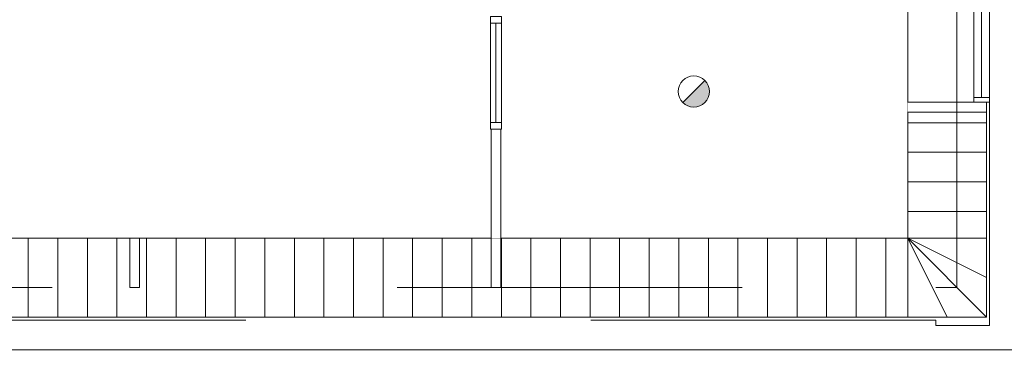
# Model space of a CAD drawing. Header units: millimetres. Extents: x -13022 to 1371524, y -38729 to 632593.
# Tile 175 of 256: x 969124 to 979113, y -12073 to -8552. Entities that reach past the tile are written whole.
import ezdxf

# ---------------------------------------------------------------- set-up
doc = ezdxf.new("R2010")
doc.units = ezdxf.units.MM
doc.header["$LTSCALE"] = 35
doc.set_wipeout_variables(frame=1)
doc.linetypes.add('DASHED', pattern=[200, 100, -100])
doc.linetypes.add('DIVIDE', pattern=[1250, 862.5, -112.5, 25, -112.5, 25, -112.5])
doc.layers.add('Al65----_beveiliging-inst', color=92, linetype='Continuous', lineweight=9)
doc.layers.add('brandveiligheid voorzieningen', color=10, linetype='Continuous', lineweight=9)
for name, color, linetype in [('LAYER102', 1, 'Continuous'), ('LAYER111', 7, 'Continuous'), ('LAYER22', 7, 'Continuous'), ('LAYER27', 7, 'Continuous'), ('LAYER28', 7, 'Continuous'), ('LAYER30', 7, 'Continuous')]:
    doc.layers.add(name, color=color, linetype=linetype)
doc.styles.get("Standard").update_dxf_attribs({"font": 'simplex.shx'})

# ---------------------------------------------------------------- blocks, each defined once
blk = doc.blocks.new('Brandmelder')
at = {"layer": 'brandveiligheid voorzieningen'}
blk.add_hatch(color=256, dxfattribs=at).paths.add_polyline_path([(76.62, -89.8, 0.198912), (75.85, -87.94), (72.13, -91.66, 0.668179)])
blk.add_line((72.13, -91.66), (75.85, -87.94), dxfattribs=at)
blk.add_circle((73.99, -89.8), 2.63, dxfattribs=at)

msp = doc.modelspace()

# ---------------------------------------------------------------- hatches: boundary and pattern name
at = {"layer": 'LAYER27', "linetype": 'Continuous', "lineweight": 13}
h = msp.add_hatch(dxfattribs=at)
h.set_pattern_fill('~A--G&P~', style=0, pattern_type=0)
h.set_pattern_definition([(90, (972210.1, -11032), (-300, 2e-14), [])])
h.paths.add_polyline_path([(972210.102, -11565.336), (966287.618, -11565.336), (966287.618, -10765.336), (978132.602, -10765.336), (978132.602, -11565.336)], flags=0)

# ---------------------------------------------------------------- linework, layer by layer
at = {"layer": 'LAYER102', "color": 7, "linetype": 'DASHED', "lineweight": 18}
for points in [[(970240.539, -11265.328), (970240.618, -10765.336)], [(970340.618, -10765.336), (970340.539, -11265.344)], [(970340.539, -11265.344), (970240.539, -11265.328)], [(974005.618, -11265.336), (973905.618, -11265.336)]]:
    msp.add_lwpolyline(points, dxfattribs=at)
at = {"layer": 'LAYER22', "color": 7, "linetype": 'Continuous', "lineweight": 18}
for points in [[(965157.618, -11895.336), (965157.618, -1295.336), (970532.618, -1295.336), (970532.618, -1465.336), (972142.618, -1465.336), (972142.618, -1295.336), (979262.602, -1295.336), (979262.602, -11895.336)], [(965487.618, -11565.336), (965487.618, -1625.336), (967702.618, -1625.336), (967702.618, -1595.344), (968832.618, -1595.344), (968832.618, -1625.336), (970532.618, -1625.336), (970532.618, -1595.344), (972142.618, -1595.344), (972142.618, -1625.336), (974428.602, -1625.336), (974428.602, -1595.344), (975558.602, -1595.344), (975558.602, -1625.336), (978932.602, -1625.336), (978932.602, -4531.328), (978962.602, -4531.328), (978962.602, -5661.336), (978932.602, -5661.336), (978932.602, -8258.332), (978962.602, -8258.332), (978962.602, -9388.336), (978932.602, -9388.336), (978932.602, -11565.336)]]:
    msp.add_lwpolyline(points, close=True, dxfattribs=at)
at = {"layer": 'LAYER22', "color": 7, "linetype": 'DIVIDE', "lineweight": 18}
msp.add_lwpolyline([(966287.618, -10765.336), (966287.618, -2425.336), (978132.602, -2425.336), (978132.602, -10765.336)], close=True, dxfattribs=at)
at = {"layer": 'LAYER22', "color": 7, "linetype": 'Continuous', "lineweight": 18}
for points in [[(978132.602, -10765.336), (978932.602, -10765.336)], [(978132.602, -10765.336), (978932.602, -11565.336)], [(978132.602, -10765.336), (978132.602, -11565.336)], [(978532.602, -11565.336), (978132.602, -10765.336)], [(978932.602, -11165.336), (978132.602, -10765.336)]]:
    msp.add_lwpolyline(points, dxfattribs=at)
at = {"layer": 'LAYER22', "color": 7, "linetype": 'DASHED', "lineweight": 18}
for points in [[(978132.602, -10765.336), (978932.602, -10765.336)], [(978132.602, -10765.336), (978932.602, -11565.336)], [(978132.602, -10765.336), (978132.602, -11565.336)], [(978532.602, -11565.336), (978132.602, -10765.336)], [(978932.602, -11165.336), (978132.602, -10765.336)]]:
    msp.add_lwpolyline(points, dxfattribs=at)
at = {"layer": 'LAYER28', "color": 7, "linetype": 'DASHED', "lineweight": 18}
for points in [[(965953.602, -11265.336), (978417.602, -11265.336)], [(978962.602, -11265.336), (978962.602, -11650.344), (978417.602, -11650.344), (978417.602, -11596.195)], [(978417.602, -11265.336), (978632.602, -11265.336)], [(978417.602, -11595.336), (965953.602, -11595.336)]]:
    msp.add_lwpolyline(points, dxfattribs=at)
at = {"layer": 'LAYER30', "color": 7, "linetype": 'Continuous', "lineweight": 18}
for points in [[(978802.602, -8308.332), (978802.602, -9338.332)], [(978882.602, -8308.332), (978882.602, -9338.332)], [(978962.602, -8308.332), (978962.602, -9338.332)], [(973898.602, -8585.332), (973898.524, -9592.332)], [(973955.602, -8585.336), (973955.524, -9592.336)], [(974012.602, -8585.34), (974012.524, -9592.34)]]:
    msp.add_lwpolyline(points, dxfattribs=at)
msp.add_lwpolyline([(974012.618, -8518.34), (974012.602, -8585.34), (973898.602, -8585.332), (973898.618, -8518.332)], close=True, dxfattribs=at)

# ---------------------------------------------------------------- block references
at = {"layer": 'Al65----_beveiliging-inst', "xscale": 60, "yscale": 60, "zscale": 60}
msp.add_blockref('Brandmelder', (971523.192, -3891.355), dxfattribs=at)

# ---------------------------------------------------------------- texts
at = {"layer": 'LAYER102', "color": 7, "linetype": 'Continuous', "lineweight": 0, "insert": (1030005.181, -12031.414), "char_height": 162, "attachment_point": 7, "line_spacing_factor": 1.333333}
msp.add_mtext('\\pi-329.89;{\\fArial|b1|i0|c0|p34;\\H1.2346x;toilet\\fArial|b0|i0|c0|p34;\\H0.81x;\\P\\pi-545.13;o.g. functie\\P\\pi-338.54;4,6 m2}', dxfattribs=at)

# ---------------------------------------------------------------- next in the draw order: wipeouts: each hides what was drawn before it
at = {"linetype": 'Continuous', "lineweight": 0}
for points in [[(978132.602, -9488.336), (978132.602, -9388.336), (978932.602, -9388.336), (978932.602, -9488.336)], [(973905.618, -9659.336), (974005.618, -9659.336), (974005.618, -10765.336), (973905.618, -10765.336)]]:
    msp.add_wipeout(points, dxfattribs=at).dxf.layer = 'LAYER111'

# ---------------------------------------------------------------- next in the draw order: hatches: boundary and pattern name
at = {"layer": 'LAYER27', "linetype": 'Continuous', "lineweight": 13}
h = msp.add_hatch(dxfattribs=at)
h.set_pattern_fill("~A--G'C3E~", style=0, pattern_type=0)
h.set_pattern_definition([(180, (978482.6, -6595.34), (-4e-14, -300), [])])
h.paths.add_polyline_path([(978132.602, -6595.336), (978132.602, -2425.336), (978932.602, -2425.336), (978932.602, -4431.328), (978132.602, -4431.328), (978132.602, -5761.336), (978932.602, -5761.336), (978932.602, -8158.332), (978132.602, -8158.332), (978132.602, -9488.336), (978932.602, -9488.336), (978932.602, -10765.336), (978132.602, -10765.336)], flags=0)

# ---------------------------------------------------------------- next in the draw order: linework, layer by layer
at = {"layer": 'LAYER102', "color": 7, "linetype": 'Continuous', "lineweight": 18}
for points in [[(978132.602, -9388.336), (978932.602, -9388.336)], [(978932.602, -9388.336), (978932.602, -9488.336)], [(978932.602, -9488.336), (978132.602, -9488.336)], [(973905.618, -10765.336), (973905.618, -9659.336)], [(973905.618, -9659.336), (974005.618, -9659.336)], [(974005.618, -9659.336), (974005.618, -10765.336)]]:
    msp.add_lwpolyline(points, dxfattribs=at)
at = {"layer": 'LAYER102', "color": 7, "linetype": 'DASHED', "lineweight": 18}
for points in [[(978132.602, -9388.336), (978932.602, -9388.336)], [(978932.602, -9388.336), (978932.602, -9488.336)], [(978932.602, -9488.336), (978132.602, -9488.336)], [(973905.618, -10765.336), (973905.618, -9659.336)], [(973905.618, -9659.336), (974005.618, -9659.336)], [(974005.618, -9659.336), (974005.618, -10765.336)], [(973905.618, -11265.336), (973905.618, -10765.336)], [(974005.618, -10765.336), (974005.618, -11265.336)]]:
    msp.add_lwpolyline(points, dxfattribs=at)
at = {"layer": 'LAYER22', "color": 7, "linetype": 'DASHED', "lineweight": 18}
for points in [[(965157.618, -11895.336), (965157.618, -1295.336), (970532.618, -1295.336), (970532.618, -1465.336), (972142.618, -1465.336), (972142.618, -1295.336), (979262.602, -1295.336), (979262.602, -11895.336)], [(965487.618, -11565.336), (965487.618, -1625.336), (967702.618, -1625.336), (967702.618, -1595.344), (968832.618, -1595.344), (968832.618, -1625.336), (970532.618, -1625.336), (970532.618, -1595.344), (972142.618, -1595.344), (972142.618, -1625.336), (974428.602, -1625.336), (974428.602, -1595.344), (975558.602, -1595.344), (975558.602, -1625.336), (978932.602, -1625.336), (978932.602, -4531.328), (978962.602, -4531.328), (978962.602, -5661.336), (978932.602, -5661.336), (978932.602, -8258.332), (978962.602, -8258.332), (978962.602, -9388.336), (978932.602, -9388.336), (978932.602, -11565.336)]]:
    msp.add_lwpolyline(points, close=True, dxfattribs=at)
at = {"layer": 'LAYER28', "color": 7, "linetype": 'DASHED', "lineweight": 18}
for points in [[(978962.602, -1595.344), (978962.602, -11265.336)], [(978632.602, -11265.336), (978632.602, -1925.344)]]:
    msp.add_lwpolyline(points, dxfattribs=at)
at = {"layer": 'LAYER30', "color": 7, "linetype": 'Continuous', "lineweight": 18}
for points in [[(978802.602, -9338.332), (978802.602, -9388.332), (978962.602, -9388.332), (978962.602, -9338.332)], [(974012.524, -9592.34), (974012.524, -9659.34), (973898.524, -9659.332), (973898.524, -9592.332)]]:
    msp.add_lwpolyline(points, close=True, dxfattribs=at)

# ---------------------------------------------------------------- next in the draw order: texts
at = {"layer": 'LAYER102', "color": 7, "linetype": 'Continuous', "lineweight": 0, "insert": (646967.933, -9805.398), "char_height": 315, "width": 3554.10039, "attachment_point": 7, "line_spacing_factor": 1.333333}
msp.add_mtext('\\pi1116.4;{\\fArial|b1|i0|c0|p34;Entree\\P\\pi842.58;Kantoren}', dxfattribs=at)
at = {"layer": 'LAYER102', "color": 7, "linetype": 'Continuous', "lineweight": 0, "insert": (1052005.477, -11345.253), "char_height": 162, "attachment_point": 7, "line_spacing_factor": 1.333333}
msp.add_mtext('\\pi-504.72;{\\fArial|b1|i0|c0|p34;\\H1.2346x;kantoor\\P\\pi-698.63;\\fArial|b0|i0|c0|p34;\\H0.81x;kantoorfunctie\\P\\pi-399.6;25,0 m2}', dxfattribs=at)

doc.saveas('drawing.dxf')
